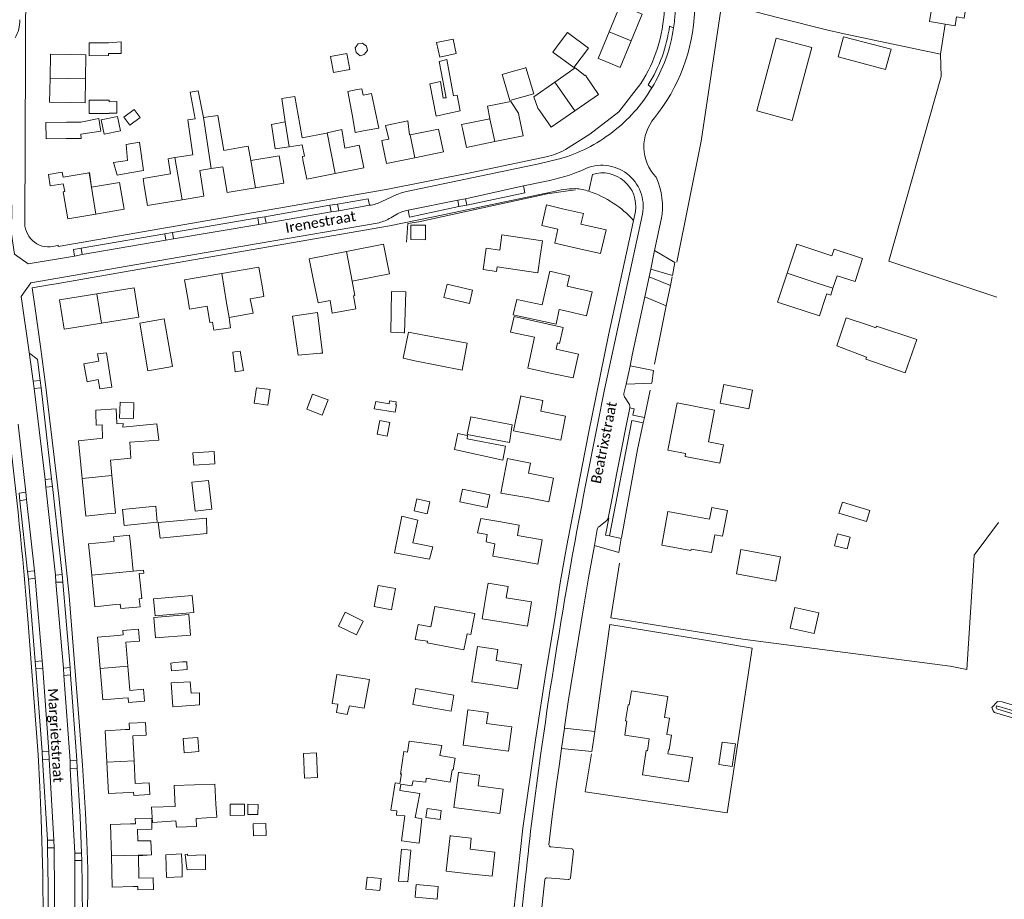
# Model space of a CAD drawing. Extents: x 177628 to 188968, y 384226 to 390673.
# Tile 195 of 256: x 185035 to 185276, y 384931 to 385147. Entities that reach past the tile are written whole.
import ezdxf

# ---------------------------------------------------------------- set-up
doc = ezdxf.new("R2010")
doc.units = 0
for name, color, linetype, lineweight in [('B01_D', 14, 'Continuous', 9), ('B01_F', 14, 'Continuous', 9), ('B01_T', 14, 'Continuous', 9), ('B02_D', 14, 'Continuous', 9), ('B02_F', 14, 'Continuous', 9), ('B02_T', 14, 'Continuous', 9), ('B07_D', 14, 'Continuous', 9), ('B07_F', 14, 'Continuous', 9), ('B11_F', 14, 'Continuous', 9), ('B11_S', 14, 'Continuous', 9), ('B14_F', 14, 'Continuous', 9), ('T01_F', 253, 'Continuous', 9), ('T02_F', 253, 'RASTER', 9), ('T03_F', 253, 'Continuous', 9), ('T03_T', 253, 'Continuous', 9), ('T04_F', 253, 'HAAG', 9), ('T04_T', 253, 'HAAG', 9), ('T09_F', 253, 'Continuous', 9), ('T22_D', 253, 'Continuous', 9), ('T22_F', 253, 'Continuous', 9), ('V00_F', 8, 'Continuous', 9), ('V00_T', 8, 'Continuous', 9), ('W01_F', 253, 'Continuous', 9), ('Z06', 7, 'Continuous', 9)]:
    doc.layers.add(name, color=color, linetype=linetype, lineweight=lineweight)
doc.styles.add('Legend', font='calibri.ttf')
doc.linetypes.add('HAAG', pattern='A,4,-1,[5,TOPOCAD.SHX,S=0.35,R=0,X=-0.35,Y=-0.35],-1', length=6)
doc.linetypes.add('RASTER', pattern='A,4,-1,[4,TOPOCAD.SHX,S=0.5,R=0,X=-0.5,Y=0],-1', length=6)

msp = doc.modelspace()

# ---------------------------------------------------------------- linework, layer by layer
at = {"layer": 'B01_D', "linetype": 'Continuous'}
for points in [[(185178.803, 385143.7), (185181.513, 385150.215), (185182.386, 385149.854)], [(185177.024, 385136.795), (185176.094, 385137.185), (185178.803, 385143.7)], [(185047.065, 385138.097), (185050.747, 385138.034), (185050.641, 385132.163)], [(185173.4, 385132.437), (185172.985, 385133.042), (185172.859, 385132.955)], [(185050.641, 385132.163), (185050.536, 385126.296), (185046.915, 385126.358)], [(185156.566, 385123.805), (185156.764, 385122.88)], [(185161.336, 385125.014), (185161.796, 385124.343)], [(185142.864, 385120.026), (185142.656, 385120.998), (185149.615, 385122.402)], [(185130.104, 385118.464), (185129.945, 385118.432)], [(185137.212, 385119.14), (185137.06, 385119.868), (185130.104, 385118.464)], [(185117.769, 385115.168), (185117.616, 385115.942), (185114.124, 385115.237)], [(185124.876, 385117.408), (185123.141, 385117.058), (185123.333, 385116.143)], [(185104.241, 385113.241), (185103.7, 385113.132), (185103.85, 385112.379)], [(185052.115, 385105.657), (185058.981, 385106.79), (185059.287, 385104.933)], [(185171.879, 385090.484), (185165.464, 385091.944), (185166.25, 385095.362)], [(185124.515, 385086.766), (185124.99, 385084.43), (185115.915, 385082.626)], [(185162.389, 385076.835), (185164.266, 385085.051)], [(185106.377, 385083.223), (185106.856, 385080.826)], [(185115.915, 385082.626), (185115.859, 385082.615)], [(185090.923, 385078.288), (185094.269, 385078.847), (185093.909, 385081)], [(185075.718, 385077.977), (185076.084, 385075.807)], [(185063.334, 385075.889), (185063.657, 385073.865), (185054.537, 385072.382)], [(185078.504, 385076.212), (185080.429, 385076.534)], [(185168.432, 385075.254), (185166.592, 385075.668)], [(185054.537, 385072.382), (185050.575, 385071.738)], [(185165.209, 385059.99), (185158.923, 385061.339), (185160.55, 385068.938)], [(185162.06, 385044.676), (185155.772, 385045.925)], [(185204.667, 385020.525), (185206.553, 385020.168), (185207.754, 385026.512), (185203.897, 385027.242), (185203.36, 385024.409), (185197.99, 385025.37)], [(185156.458, 385014.215), (185150.304, 385015.337), (185150.849, 385018.363)], [(185196.548, 385017.11), (185198.759, 385016.713), (185198.824, 385017.056)], [(185148.936, 385007.362), (185149.149, 385008.671)], [(185153.898, 384998.969), (185147.731, 384999.977), (185148.22, 385002.977)], [(185151.415, 384983.606), (185145.203, 384984.559), (185146.574, 384993.195)], [(185149.13, 384968.247), (185143.048, 384969.057), (185144.178, 384977.706), (185144.303, 384977.693)], [(185060.443, 384972.832), (185061.433, 384972.884), (185061.351, 384974.402), (185065.321, 384974.618), (185065.49, 384971.516), (185062.173, 384971.335), (185062.506, 384965.226)], [(185062.506, 384965.226), (185062.812, 384959.624), (185066.182, 384959.808), (185066.339, 384956.934), (185062.42, 384956.72), (185062.378, 384957.499), (185061.445, 384957.453)], [(185147.079, 384952.956), (185140.769, 384953.782), (185141.884, 384962.372), (185142.046, 384962.348)], [(185061.669, 384949.756), (185062.847, 384949.793), (185062.812, 384951.042), (185066.821, 384951.154), (185066.896, 384948.474), (185063.38, 384948.376), (185063.458, 384945.578)], [(185145.297, 384937.473), (185138.869, 384938.198), (185139.848, 384946.884), (185139.968, 384946.869)], [(185063.558, 384941.974), (185063.711, 384936.444), (185067.209, 384936.541), (185067.287, 384933.715), (185063.447, 384933.609), (185063.423, 384934.454), (185062.28, 384934.415)]]:
    msp.add_lwpolyline(points, dxfattribs=at)
at = {"layer": 'B01_F', "linetype": 'Continuous'}
for points in [[(185170.476, 385134.85), (185172.859, 385132.955)], [(185161.336, 385125.014), (185160.379, 385127.763)], [(185100.474, 385115.552), (185103.686, 385116.053), (185104.241, 385113.241)], [(185098.003, 385113.32), (185098.349, 385111.483)], [(185045.196, 385106.508), (185045.601, 385104.573)], [(185064.704, 385107.783), (185065.009, 385105.941)], [(185106.856, 385080.826), (185107.558, 385077.363)], [(185155.658, 385074.28), (185165.783, 385072.109), (185166.592, 385075.668)], [(185165.833, 385065.968), (185166.165, 385067.518), (185166.668, 385067.405), (185167.535, 385071.274), (185155.58, 385073.952)], [(185053.16, 385050.37), (185053.187, 385051.065)], [(185053.38, 385044.06), (185054.759, 385044.209), (185054.666, 385047.431), (185053.264, 385047.377)], [(185155.772, 385045.925), (185155.41, 385046.007)], [(185152.287, 385030.701), (185159.15, 385029.597)], [(185057.959, 385025.873), (185055.875, 385025.65)], [(185151.781, 385023.826), (185147.346, 385024.537)], [(185198.824, 385017.056), (185203.838, 385016.231)]]:
    msp.add_lwpolyline(points, dxfattribs=at)
at = {"layer": 'B01_T', "linetype": 'Continuous'}
for points in [[(185182.386, 385149.854), (185186.909, 385147.971), (185184.197, 385141.455)], [(185184.197, 385141.455), (185181.485, 385134.939), (185177.024, 385136.795)], [(185223.605, 385122.011), (185228.372, 385139.848), (185219.671, 385142.173), (185214.908, 385124.333), (185223.605, 385122.011)], [(185041.939, 385132.317), (185042.044, 385138.187), (185047.065, 385138.097)], [(185046.915, 385126.358), (185041.835, 385126.448), (185041.939, 385132.317)], [(185173.4, 385132.437), (185176.22, 385128.35), (185170.397, 385124.333)], [(185170.397, 385124.333), (185164.574, 385120.315), (185161.796, 385124.343)], [(185150.79, 385116.802), (185157.734, 385118.259), (185156.764, 385122.88)], [(185137.212, 385119.14), (185138.209, 385114.29), (185131.255, 385112.861)], [(185142.864, 385120.026), (185143.847, 385115.345), (185150.79, 385116.802)], [(185131.255, 385112.861), (185124.301, 385111.432), (185123.333, 385116.143)], [(185117.769, 385115.168), (185118.729, 385110.361), (185111.768, 385108.972)], [(185092.245, 385105.491), (185099.164, 385106.659), (185098.349, 385111.483)], [(185111.768, 385108.972), (185104.807, 385107.582), (185103.85, 385112.379)], [(185045.196, 385106.508), (185042.018, 385105.975), (185041.553, 385108.748), (185044.952, 385109.318), (185045.153, 385108.122)], [(185074.25, 385102.535), (185079.618, 385103.42), (185078.574, 385109.754), (185081.413, 385110.203)], [(185081.413, 385110.203), (185084.265, 385110.654), (185085.334, 385104.324), (185090.71, 385105.232)], [(185053.169, 385099.077), (185046.267, 385097.926), (185045.171, 385104.501), (185045.601, 385104.573)], [(185059.287, 385104.933), (185060.071, 385100.227), (185053.169, 385099.077)], [(185065.009, 385105.941), (185065.8, 385101.141), (185074.25, 385102.535)], [(185090.71, 385105.232), (185092.245, 385105.491)], [(185171.879, 385090.484), (185176.696, 385089.377), (185178.029, 385095.173), (185171.876, 385096.588), (185172.48, 385099.215), (185167.404, 385100.382)], [(185124.515, 385086.766), (185123.534, 385091.701), (185114.47, 385089.9)], [(185222.358, 385084.594), (185224.703, 385091.7), (185229.403, 385090.148)], [(185114.47, 385089.9), (185105.408, 385088.099), (185106.377, 385083.223)], [(185229.403, 385090.148), (185233.325, 385088.853), (185233.858, 385090.467), (185240.828, 385088.166), (185238.969, 385082.535), (185234.593, 385083.98), (185233.574, 385080.893)], [(185083.976, 385084.522), (185074.88, 385083.005), (185075.718, 385077.977)], [(185093.909, 385081), (185093.069, 385086.038), (185083.976, 385084.522)], [(185168.432, 385075.254), (185173.263, 385074.155), (185174.598, 385080.019), (185168.52, 385081.402), (185169.1, 385083.951), (185164.266, 385085.051)], [(185231.801, 385078.871), (185230.234, 385074.123), (185220.016, 385077.495), (185222.358, 385084.594)], [(185053.374, 385079.551), (185044.25, 385078.071), (185045.413, 385070.901), (185050.575, 385071.738)], [(185063.334, 385075.889), (185062.499, 385081.032), (185053.374, 385079.551)], [(185233.574, 385080.893), (185233.03, 385079.245), (185232.033, 385079.574), (185231.801, 385078.871)], [(185165.209, 385059.99), (185170.012, 385058.961), (185171.264, 385064.804), (185165.833, 385065.968)], [(185162.06, 385044.676), (185166.958, 385043.711), (185168.121, 385049.612), (185162.059, 385050.806), (185162.582, 385053.459), (185157.675, 385054.425)], [(185204.608, 385051.027), (185195.433, 385052.835), (185193.194, 385041.302)], [(185204.608, 385051.027), (185203.079, 385043.266), (185206.739, 385042.545), (185205.872, 385038.077), (185197.361, 385039.729), (185197.504, 385040.465), (185193.194, 385041.302)], [(185053.264, 385047.377), (185053.16, 385050.37)], [(185049.837, 385034.348), (185048.94, 385043.57), (185053.38, 385044.06)], [(185159.15, 385029.597), (185164.017, 385028.621), (185165.182, 385034.43), (185159.041, 385035.662), (185159.525, 385038.073), (185154.645, 385039.052)], [(185055.875, 385025.65), (185050.74, 385025.07), (185049.837, 385034.348)], [(185196.548, 385017.11), (185191.651, 385017.988), (185193.131, 385026.241), (185197.99, 385025.37)], [(185156.458, 385014.215), (185161.308, 385013.338), (185162.383, 385019.284), (185156.335, 385020.378), (185156.795, 385022.919), (185151.781, 385023.826)], [(185061.682, 385017.553), (185061.393, 385020.453), (185057.5, 385020.065), (185057.611, 385018.957), (185056.485, 385018.844)], [(185056.485, 385018.844), (185051.382, 385018.335), (185052.149, 385010.648)], [(185052.149, 385010.648), (185052.918, 385002.943), (185057.975, 385003.448)], [(185153.898, 384998.969), (185158.798, 384998.169), (185159.77, 385004.119), (185153.618, 385005.124), (185154.067, 385007.867), (185149.149, 385008.671)], [(185057.975, 385003.448), (185059.147, 385003.565), (185059.257, 385002.457), (185063.15, 385002.845)], [(185058.5, 384995.907), (185053.59, 384995.511), (185054.211, 384987.81)], [(185058.5, 384995.907), (185059.823, 384996.014), (185059.733, 384997.123), (185063.629, 384997.437), (185063.863, 384994.535), (185060.487, 384994.263), (185060.964, 384988.355)], [(185146.574, 384993.195), (185151.541, 384992.444), (185151.133, 384989.747), (185157.299, 384988.815), (185156.398, 384982.852), (185151.415, 384983.606)], [(185060.964, 384988.355), (185061.44, 384982.447), (185064.816, 384982.719), (185065.051, 384979.818), (185061.155, 384979.503), (185061.066, 384980.612), (185059.773, 384980.508)], [(185054.211, 384987.81), (185054.833, 384980.109), (185059.773, 384980.508)], [(185193.166, 384980.979), (185184.282, 384982.359), (185183.703, 384978.9), (185183.417, 384978.95), (185182.804, 384975.003), (185183.135, 384974.941), (185182.611, 384971.481), (185188.613, 384970.569), (185188.182, 384967.674), (185187.885, 384967.715), (185186.977, 384961.793), (185198.245, 384960.065)], [(185193.166, 384980.979), (185192.363, 384975.811), (185193.539, 384975.629), (185192.925, 384971.676), (185194.061, 384971.5), (185193.501, 384967.893), (185193.28, 384967.927), (185193.122, 384966.9), (185199.152, 384965.976), (185198.245, 384960.065)], [(185149.13, 384968.247), (185154.177, 384967.582), (185154.964, 384973.558), (185148.798, 384974.37), (185149.152, 384977.054), (185144.303, 384977.693)], [(185060.443, 384972.832), (185055.462, 384972.564), (185055.876, 384964.87)], [(185055.876, 384964.87), (185056.29, 384957.175), (185061.445, 384957.453)], [(185142.046, 384962.348), (185147.054, 384961.697), (185146.71, 384959.049), (185152.839, 384958.252), (185152.066, 384952.307), (185147.079, 384952.956)], [(185061.669, 384949.756), (185056.748, 384949.619), (185056.961, 384941.946)], [(185139.968, 384946.869), (185145.051, 384946.296), (185144.743, 384943.567), (185150.834, 384942.88), (185150.162, 384936.924), (185145.297, 384937.473)], [(185056.961, 384941.946), (185057.174, 384934.274), (185062.28, 384934.415)]]:
    msp.add_lwpolyline(points, dxfattribs=at)
at = {"layer": 'B02_D', "linetype": 'Continuous'}
for points in [[(185056.425, 385123.733), (185056.425, 385123.684), (185051.501, 385123.702), (185051.513, 385126.951), (185056.437, 385126.933), (185056.436, 385126.544)], [(185151.999, 385090.241), (185152.558, 385094.01), (185162.508, 385092.533), (185161.943, 385088.728)], [(185161.943, 385088.728), (185161.337, 385084.641), (185151.387, 385086.117)]]:
    msp.add_lwpolyline(points, dxfattribs=at)
at = {"layer": 'B02_F', "linetype": 'Continuous'}
for points in [[(185171.946, 385137.325), (185173.718, 385139.715), (185168.597, 385143.519)], [(185056.259, 385141.029), (185051.498, 385140.975), (185051.531, 385137.805), (185056.292, 385137.859)], [(185170.167, 385134.926), (185171.946, 385137.325)], [(185120.618, 385128.585), (185122.452, 385120.134), (185119.089, 385119.491)], [(185157.131, 385127.612), (185160.393, 385128.515)], [(185154.447, 385126.868), (185157.131, 385127.612)], [(185119.089, 385119.491), (185116.632, 385119.022), (185115.967, 385123.072)], [(185136.439, 385123.063), (185139.293, 385123.672)], [(185139.293, 385123.672), (185142.299, 385124.314)], [(185097.062, 385115.019), (185100.474, 385115.552)], [(185058.38, 385108.611), (185061.463, 385109.161)], [(185061.463, 385109.161), (185064.827, 385109.762)], [(185128.999, 385080.015), (185125.536, 385080.113)], [(185108.634, 385065.051), (185107.428, 385074.985), (185101.283, 385074.092), (185102.646, 385064.488)], [(185065.903, 385060.692), (185063.912, 385072.366), (185069.888, 385073.386), (185071.879, 385061.712)], [(185144.002, 385067.423), (185142.801, 385060.848)], [(185053.92, 385063.023), (185050.217, 385062.428), (185051.047, 385058.026), (185053.704, 385058.545), (185054.098, 385056.251)], [(185155.074, 385047.452), (185154.372, 385043.136), (185144.05, 385045.085)], [(185068.179, 385023.642), (185060.094, 385022.858), (185059.718, 385026.735)], [(185219.605, 385009.181), (185209.92, 385010.955), (185211.019, 385016.96), (185220.704, 385015.186)], [(185077.107, 385001.552), (185067.647, 385000.739), (185067.29, 385004.89)], [(185140.095, 384977.331), (185140.788, 384981.295), (185131.444, 384982.932)], [(185141.064, 384965.851), (185140.64, 384962.957), (185140.348, 384962.973)], [(185072.608, 384954.025), (185072.333, 384959.178)], [(185066.994, 384950.092), (185066.78, 384953.841), (185072.608, 384954.025)], [(185131.313, 384931.798), (185136.71, 384931.312), (185136.981, 384934.461), (185131.584, 384934.947)]]:
    msp.add_lwpolyline(points, dxfattribs=at)
at = {"layer": 'B02_T', "linetype": 'Continuous'}
for points in [[(185246.469, 385134.486), (185247.776, 385139.403), (185236.141, 385142.497), (185234.833, 385137.58), (185246.469, 385134.486)], [(185045.955, 385121.551), (185040.912, 385121.494), (185040.958, 385117.484), (185045.915, 385117.541)], [(185045.955, 385121.551), (185049.481, 385121.591)], [(185049.515, 385118.669), (185049.527, 385117.583), (185045.915, 385117.541)], [(185234.488, 385066.795), (185236.771, 385073.677), (185242.483, 385071.807)], [(185212.987, 385051.402), (185213.881, 385055.929), (185206.872, 385057.313), (185205.977, 385052.788), (185212.987, 385051.402)]]:
    msp.add_lwpolyline(points, dxfattribs=at)
at = {"layer": 'B07_D', "linetype": 'Continuous'}
for points in [[(185184.197, 385141.455), (185178.803, 385143.7)], [(185050.641, 385132.163), (185041.939, 385132.317)], [(185170.397, 385124.333), (185165.534, 385131.381)], [(185081.413, 385110.203), (185079.47, 385122.707)], [(185100.474, 385115.552), (185099.528, 385121.614)], [(185150.79, 385116.802), (185149.615, 385122.402)], [(185111.768, 385108.972), (185109.776, 385118.951)], [(185131.255, 385112.861), (185130.104, 385118.464)], [(185074.25, 385102.535), (185072.501, 385112.895)], [(185092.245, 385105.491), (185091.118, 385112.151)], [(185053.169, 385099.077), (185051.484, 385109.185)], [(185115.915, 385082.626), (185114.47, 385089.9)], [(185083.976, 385084.522), (185085.17, 385077.326)], [(185222.358, 385084.594), (185229.683, 385082.177)], [(185233.574, 385080.893), (185229.683, 385082.177)], [(185053.374, 385079.551), (185054.537, 385072.382)], [(185049.837, 385034.348), (185057.109, 385035.055)], [(185052.149, 385010.648), (185062.301, 385011.667)], [(185060.964, 384988.355), (185054.211, 384987.81)], [(185062.506, 384965.226), (185055.876, 384964.87)], [(185056.961, 384941.946), (185066.747, 384942.218)]]:
    msp.add_lwpolyline(points, dxfattribs=at)
at = {"layer": 'B07_F', "linetype": 'Continuous'}
msp.add_lwpolyline([(185085.17, 385077.326), (185085.76, 385073.735)], dxfattribs=at)
at = {"layer": 'B11_F', "linetype": 'Continuous'}
for points in [[(185103.068, 385121.021), (185101.839, 385127.87), (185098.708, 385127.369), (185099.528, 385121.614)], [(185091.118, 385112.151), (185091.103, 385112.148), (185090.468, 385115.659), (185088.99, 385115.413)], [(185098.003, 385113.32), (185091.118, 385112.151)], [(185085.76, 385073.735), (185091.643, 385074.769), (185090.923, 385078.288)], [(185076.084, 385075.807), (185078.504, 385076.212)], [(185085.76, 385073.735), (185086.146, 385071.215), (185082.039, 385070.639), (185081.746, 385072.611), (185081.094, 385072.515), (185080.429, 385076.534)], [(185157.145, 385054.529), (185155.41, 385046.007)], [(185157.145, 385054.529), (185157.675, 385054.425)]]:
    msp.add_lwpolyline(points, dxfattribs=at)
at = {"layer": 'B11_S', "linetype": 'Continuous'}
for points in [[(185165.534, 385131.381), (185170.476, 385134.85)], [(185160.379, 385127.763), (185165.534, 385131.381)], [(185079.47, 385122.707), (185078.172, 385129.277), (185076.255, 385128.888), (185077.496, 385122.391), (185075.645, 385122.146), (185076.894, 385113.61), (185072.501, 385112.895)], [(185156.566, 385123.805), (185154.74, 385126.658), (185148.976, 385125.449), (185149.615, 385122.402)], [(185088.99, 385115.413), (185084.456, 385114.66), (185083.031, 385123.236), (185079.47, 385122.707)], [(185109.6, 385118.912), (185103.651, 385117.735), (185103.068, 385121.021)], [(185129.945, 385118.432), (185129.549, 385121.873), (185124.027, 385120.741), (185124.876, 385117.408)], [(185109.776, 385118.951), (185109.6, 385118.912)], [(185114.124, 385115.237), (185113.33, 385119.734), (185109.776, 385118.951)], [(185072.501, 385112.895), (185070.852, 385112.626), (185071.464, 385108.939), (185064.704, 385107.783)], [(185045.153, 385108.122), (185051.484, 385109.185)], [(185051.484, 385109.185), (185051.632, 385109.21), (185052.115, 385105.657)], [(185166.25, 385095.362), (185162.295, 385096.271), (185163.449, 385101.291), (185167.404, 385100.382)], [(185115.859, 385082.615), (185116.554, 385079.142), (185116.239, 385079.079), (185116.794, 385075.892), (185111.001, 385074.833), (185110.474, 385077.916), (185107.558, 385077.363)], [(185162.389, 385076.835), (185156.213, 385078.191), (185155.277, 385074.356), (185155.658, 385074.28)], [(185155.58, 385073.952), (185154.673, 385070.134), (185160.55, 385068.938)], [(185057.109, 385035.055), (185056.763, 385038.794), (185061.754, 385039.335), (185061.483, 385043.192), (185068.554, 385043.681), (185068.086, 385047.71), (185059.781, 385046.878), (185059.832, 385047.788), (185058.278, 385047.669), (185058.171, 385051.357), (185053.187, 385051.065)], [(185152.287, 385030.701), (185153.899, 385039.233), (185154.645, 385039.052)], [(185057.959, 385025.873), (185057.109, 385035.055)], [(185147.346, 385024.537), (185146.609, 385021.001), (185148.962, 385020.62), (185148.68, 385018.814), (185150.849, 385018.363)], [(185203.838, 385016.231), (185204.667, 385020.525)], [(185061.682, 385017.553), (185062.301, 385011.667)], [(185062.301, 385011.667), (185064.791, 385011.906), (185064.871, 385011.147), (185063.754, 385011.053), (185064.408, 385004.915), (185063.789, 385004.854), (185064.032, 385002.935), (185063.15, 385002.845)], [(185148.936, 385007.362), (185148.22, 385002.977)], [(185063.458, 384945.578), (185066.621, 384945.653), (185066.747, 384942.218)], [(185066.747, 384942.218), (185066.749, 384942.167), (185063.558, 384941.974)]]:
    msp.add_lwpolyline(points, dxfattribs=at)
at = {"layer": 'B14_F', "linetype": 'Continuous'}
for points in [[(185257.205, 385146.209), (185263.472, 385145.14), (185263.801, 385147.384), (185265.681, 385147.049), (185266.464, 385152.438), (185263.982, 385152.8), (185264.195, 385154.478), (185259.098, 385155.362), (185258.76, 385153.669), (185258.429, 385153.751), (185257.205, 385146.209)], [(185166.822, 385141.125), (185168.597, 385143.519)], [(185056.259, 385141.029), (185059.331, 385141.261), (185059.361, 385138.385), (185056.287, 385138.353), (185056.292, 385137.859)], [(185116.872, 385138.662), (185116.589, 385139.728), (185117.358, 385140.751), (185118.455, 385140.938), (185119.426, 385140.161), (185119.619, 385139.123), (185118.851, 385138.1), (185117.829, 385137.841), (185116.872, 385138.662)], [(185140.617, 385141.92), (185141.372, 385138.379), (185137.321, 385137.514), (185136.566, 385141.055), (185140.617, 385141.92)], [(185170.167, 385134.926), (185165.046, 385138.73), (185166.822, 385141.125)], [(185111.325, 385133.732), (185110.578, 385137.646), (185114.592, 385138.412), (185115.339, 385134.498), (185111.325, 385133.732)], [(185142.299, 385124.314), (185141.56, 385128.185), (185140.721, 385127.997), (185139.04, 385136.905), (185137.156, 385136.413), (185138.88, 385127.562), (185138.479, 385127.486)], [(185155.356, 385134.023), (185152.636, 385133.251), (185152.699, 385133.028)], [(185154.447, 385126.868), (185152.699, 385133.028)], [(185158.075, 385134.795), (185155.356, 385134.023)], [(185158.075, 385134.795), (185158.415, 385134.924), (185160.393, 385128.515)], [(185138.479, 385127.486), (185138.173, 385127.428), (185137.496, 385131.513), (185134.899, 385130.993), (185136.439, 385123.063)], [(185115.967, 385123.072), (185114.83, 385129.11), (185117.131, 385129.55)], [(185117.131, 385129.55), (185118.25, 385129.764), (185118.604, 385128.209)], [(185118.604, 385128.209), (185120.618, 385128.585)], [(185056.436, 385126.544), (185058.323, 385126.614), (185058.289, 385123.732), (185056.425, 385123.733)], [(185059.193, 385119.472), (185058.498, 385122.956), (185054.494, 385122.143), (185055.189, 385118.659), (185059.193, 385119.472)], [(185060.014, 385122.784), (185061.501, 385120.821), (185064.027, 385122.734), (185062.54, 385124.697), (185060.014, 385122.784)], [(185049.515, 385118.669), (185054.352, 385119.341), (185053.9, 385122.432), (185049.481, 385121.591)], [(185099.528, 385121.614), (185096.125, 385120.979), (185097.062, 385115.019)], [(185064.827, 385109.762), (185063.831, 385116.68), (185060.568, 385116.125), (185060.924, 385112.183)], [(185060.924, 385112.183), (185057.499, 385111.665), (185058.38, 385108.611)], [(185130.267, 385096.359), (185133.849, 385096.331), (185133.815, 385092.773), (185130.233, 385092.8), (185130.267, 385096.359)], [(185151.999, 385090.241), (185148.688, 385090.682), (185147.919, 385085.474), (185151.245, 385085.008), (185151.387, 385086.117)], [(185125.536, 385080.113), (185125.385, 385070.125)], [(185128.451, 385070.025), (185128.722, 385070.017), (185128.999, 385080.015)], [(185139.125, 385081.944), (185138.335, 385078.654), (185144.585, 385077.151), (185145.375, 385080.441), (185139.125, 385081.944)], [(185128.451, 385070.025), (185125.385, 385070.125)], [(185131.246, 385063.174), (185128.365, 385063.754), (185129.71, 385070.153), (185132.586, 385069.548)], [(185242.483, 385071.807), (185244.028, 385071.214), (185244.186, 385071.601), (185254.101, 385068.35), (185251.209, 385060.204), (185241.578, 385063.512)], [(185132.586, 385069.548), (185144.002, 385067.423)], [(185054.098, 385056.251), (185057.097, 385056.696), (185055.735, 385065.115), (185053.596, 385064.815), (185053.92, 385063.023)], [(185089.257, 385060.734), (185087.288, 385060.459), (185086.646, 385065.232), (185087.163, 385065.316)], [(185089.257, 385060.734), (185088.446, 385065.506), (185087.163, 385065.316)], [(185241.578, 385063.512), (185241.769, 385064.065), (185234.488, 385066.795)], [(185108.117, 385064.989), (185102.646, 385064.488)], [(185108.634, 385065.051), (185108.117, 385064.989)], [(185142.801, 385060.848), (185131.246, 385063.174)], [(185065.903, 385060.692), (185071.879, 385061.712)], [(185091.902, 385052.767), (185095.219, 385052.32), (185095.806, 385056.098), (185092.489, 385056.545), (185091.902, 385052.767)], [(185106.197, 385055.002), (185104.795, 385051.26), (185108.577, 385049.836), (185109.979, 385053.578), (185106.197, 385055.002)], [(185126.408, 385050.6), (185126.72, 385052.367), (185126.544, 385052.399), (185126.671, 385053.097), (185125.053, 385053.327), (185124.929, 385052.615), (185121.645, 385053.17), (185121.268, 385051.407), (185126.408, 385050.6)], [(185059.09, 385052.983), (185062.492, 385052.883), (185062.377, 385048.995), (185058.975, 385049.095), (185059.09, 385052.983)], [(185125.086, 385048.004), (185122.69, 385048.487), (185122.025, 385045.178), (185124.421, 385044.695), (185125.086, 385048.004)], [(185144.05, 385045.085), (185144.91, 385049.453), (185155.074, 385047.452)], [(185141.791, 385045.383), (185140.926, 385041.442), (185152.764, 385038.834)], [(185141.791, 385045.383), (185144.004, 385044.849)], [(185144.004, 385044.849), (185144.161, 385044.821)], [(185144.161, 385044.821), (185144.027, 385044.042)], [(185152.764, 385038.834), (185153.395, 385042.266), (185144.027, 385044.042)], [(185082.117, 385040.973), (185082.321, 385037.923), (185077.118, 385037.575), (185076.914, 385040.624), (185082.117, 385040.973)], [(185081.553, 385026.803), (185077.48, 385026.337), (185076.672, 385033.406), (185080.745, 385033.872), (185081.553, 385026.803)], [(185142.912, 385031.738), (185149.605, 385030.366), (185148.968, 385027.259), (185142.275, 385028.631), (185142.912, 385031.738)], [(185134.267, 385025.634), (185134.937, 385028.592), (185131.708, 385029.336), (185131.038, 385026.378), (185134.267, 385025.634)], [(185059.718, 385026.735), (185067.803, 385027.519), (185068.179, 385023.642)], [(185242.589, 385026.502), (185235.868, 385028.544), (185235.044, 385025.832), (185241.764, 385023.79), (185242.589, 385026.502)], [(185080.335, 385020.83), (185080.205, 385024.58), (185068.45, 385023.574), (185068.894, 385019.712), (185080.335, 385020.83)], [(185128.076, 385025.098), (185132.004, 385024.151), (185130.741, 385018.572), (185135.602, 385017.594), (185134.856, 385014.586), (185126.232, 385016.149), (185128.076, 385025.098)], [(185237.012, 385017.067), (185237.766, 385019.996), (185234.719, 385020.78), (185233.965, 385017.851), (185237.012, 385017.067)], [(185219.605, 385009.181), (185220.704, 385015.186)], [(185125.536, 385002.191), (185121.3, 385002.97), (185122.252, 385008.145), (185126.488, 385007.366), (185125.536, 385002.191)], [(185067.29, 385004.89), (185076.75, 385005.703), (185077.107, 385001.552)], [(185144.026, 384996.283), (185144.938, 384996.109), (185145.948, 385001.291), (185136.114, 385002.978), (185135.157, 384997.98)], [(185223.076, 384997.703), (185224.235, 385002.772), (185230.125, 385001.474), (185228.965, 384996.404), (185223.076, 384997.703)], [(185075.935, 385000.994), (185067.318, 385000.305), (185067.719, 384995.291), (185076.337, 384995.981), (185075.935, 385000.994)], [(185112.515, 384998.173), (185114.151, 385001.571), (185118.615, 384999.419), (185116.979, 384996.021), (185112.515, 384998.173)], [(185144.026, 384996.283), (185143.246, 384992.407), (185134.234, 384994.095), (185134.329, 384994.498), (185131.353, 384994.924), (185132.045, 384998.576), (185135.157, 384997.98)], [(185074.36, 384989.441), (185075.45, 384989.474), (185075.476, 384987.552), (185071.649, 384987.264), (185071.532, 384989.075), (185072.488, 384989.261)], [(185074.36, 384989.441), (185072.488, 384989.261)], [(185120.112, 384985.097), (185118.829, 384978.058), (185115.273, 384978.648), (185114.693, 384976.544), (185112.052, 384977.053), (185112.365, 384979.059), (185111.002, 384979.222), (185112.114, 384986.362), (185120.112, 384985.097)], [(185071.997, 384978.448), (185071.556, 384984.258), (185076.25, 384984.556), (185076.463, 384981.775), (185078.548, 384981.876), (185078.55, 384978.952), (185071.997, 384978.448)], [(185140.095, 384977.331), (185130.751, 384978.968), (185131.444, 384982.932)], [(185078.114, 384970.934), (185078.396, 384967.49), (185074.802, 384967.196), (185074.52, 384970.64), (185078.114, 384970.934)], [(185137.375, 384966.487), (185137.853, 384968.985), (185129.835, 384970.027), (185129.466, 384967.342)], [(185205.663, 384964.278), (185206.426, 384969.804), (185209.68, 384969.355), (185208.917, 384963.828), (185205.663, 384964.278)], [(185103.953, 384966.979), (185107.128, 384967.134), (185107.433, 384961.094), (185104.258, 384960.939), (185103.953, 384966.979)], [(185129.466, 384967.342), (185128.529, 384967.465), (185127.722, 384961.943), (185127.961, 384961.994), (185127.575, 384959.642)], [(185141.064, 384965.851), (185137.375, 384966.487)], [(185127.811, 384959.458), (185130.495, 384959.109), (185130.812, 384960.341), (185133.913, 384960.01), (185134.03, 384960.931), (185139.904, 384959.983), (185140.348, 384962.973)], [(185082.55, 384954.591), (185082.269, 384959.521), (185072.333, 384959.178)], [(185127.575, 384959.642), (185126.419, 384959.776), (185125.338, 384953.142), (185126.795, 384952.921), (185126.716, 384951.922), (185128.77, 384951.741)], [(185131.303, 384951.356), (185132.448, 384957.184), (185127.533, 384957.97), (185127.811, 384959.458)], [(185066.994, 384950.092), (185072.729, 384950.493), (185072.91, 384948.982), (185077.783, 384949.141), (185077.731, 384951.092), (185082.732, 384951.393), (185082.55, 384954.591)], [(185089.546, 384951.858), (185089.508, 384954.603), (185086.007, 384954.555), (185086.045, 384951.81), (185089.546, 384951.858)], [(185090.398, 384954.568), (185090.378, 384952.075), (185092.831, 384952.055), (185092.851, 384954.548), (185090.398, 384954.568)], [(185137.714, 384953.023), (185137.417, 384950.842), (185133.932, 384951.311), (185134.229, 384953.492), (185137.714, 384953.023)], [(185094.865, 384946.903), (185094.774, 384949.844), (185091.692, 384949.748), (185091.783, 384946.807), (185094.865, 384946.903)], [(185128.77, 384951.741), (185127.988, 384945.626), (185132.289, 384945.057), (185132.927, 384951), (185131.303, 384951.356)], [(185074.09, 384942.276), (185074.094, 384942.47), (185070.262, 384942.212), (185070.474, 384936.654)], [(185074.09, 384942.276), (185074.278, 384939.322)], [(185075.056, 384942.306), (185075.608, 384942.323), (185075.598, 384942.019), (185080.003, 384942.218), (185080.024, 384938.634), (185075.5, 384938.478), (185075.361, 384939.426)], [(185075.361, 384939.426), (185075.056, 384942.306)], [(185127.21, 384935.779), (185129.512, 384935.562), (185130.24, 384943.358), (185127.938, 384943.575), (185127.21, 384935.779)], [(185070.474, 384936.654), (185074.283, 384936.814), (185074.278, 384939.322)], [(185119.565, 384936.734), (185119.245, 384933.812), (185122.672, 384933.439), (185122.992, 384936.361), (185119.565, 384936.734)], [(185131.584, 384934.947), (185131.313, 384931.798)]]:
    msp.add_lwpolyline(points, dxfattribs=at)
at = {"layer": 'T01_F', "linetype": 'Continuous'}
for points in [[(185170.594, 385105.031), (185167.569, 385104.613), (185163.621, 385103.981), (185146.734, 385100.326)], [(185188.867, 385055.959), (185187.417, 385049.231)], [(185187.417, 385049.231), (185187.136, 385047.928)], [(185187.136, 385047.928), (185185.733, 385041.42), (185181.783, 385019.758)]]:
    msp.add_lwpolyline(points, dxfattribs=at)
at = {"layer": 'T02_F', "linetype": 'RASTER'}
for points in [[(185259.93, 385138.211), (185260.052, 385132.715), (185247.221, 385087.525)], [(185268.115, 385015.583), (185266.345, 384987.537), (185262.296, 384988.34)]]:
    msp.add_lwpolyline(points, dxfattribs=at)
at = {"layer": 'T03_F', "linetype": 'Continuous'}
for points in [[(185259.93, 385138.211), (185236.326, 385143.193), (185231.964, 385144.167), (185220.686, 385146.995), (185206.36, 385150.716), (185201.272, 385116.928), (185195.316, 385087.27)], [(185261.052, 385145.553), (185259.93, 385138.211)], [(185274.049, 385023.576), (185268.115, 385015.583)], [(185179.23, 385000.189), (185181.338, 385013.619)], [(185178.966, 384998.553), (185175.275, 384972.415)], [(185208.999, 384960.93), (185213.83, 384992.788)], [(185174.51, 384966.908), (185172.935, 384957.581)]]:
    msp.add_lwpolyline(points, dxfattribs=at)
at = {"layer": 'T03_T', "linetype": 'Continuous'}
msp.add_arc((185165.66, 385080.136), 25.832, 42.24112, 71.53204, dxfattribs=at)
at = {"layer": 'T04_F', "linetype": 'HAAG'}
for points in [[(185146.734, 385100.326), (185132.195, 385097.19), (185129.556, 385096.743), (185129.197, 385092.15)], [(185247.221, 385087.525), (185273.711, 385078.721)], [(185193.766, 385081.557), (185194.188, 385083.668)], [(185192.781, 385076.631), (185193.766, 385081.557)], [(185189.916, 385062.308), (185192.781, 385076.631)], [(185179.23, 385000.189), (185211.482, 384994.954), (185262.296, 384988.34)], [(185213.83, 384992.788), (185203.369, 384994.563), (185178.966, 384998.553)], [(185172.935, 384957.581), (185207.645, 384952.485), (185208.999, 384960.93)]]:
    msp.add_lwpolyline(points, dxfattribs=at)
at = {"layer": 'T04_T', "linetype": 'HAAG'}
for points in [[(185061.553, 385085.156), (185043.436, 385082.005)], [(185038.29, 385075.909), (185037.54, 385080.98), (185041.847, 385081.729)]]:
    msp.add_lwpolyline(points, dxfattribs=at)
at = {"layer": 'T09_F', "linetype": 'Continuous'}
msp.add_lwpolyline([(185280.064, 384975.001), (185273.141, 384977.051), (185272.781, 384977.458), (185272.479, 384978.278), (185273.866, 384979.728), (185275.014, 384979.605), (185314.867, 384967.664), (185339.06, 384960.221), (185362.701, 384953.117), (185421.416, 384935.218), (185421.676, 384934.839), (185421.643, 384934.27), (185420.816, 384933.501), (185420.483, 384933.309), (185419.664, 384933.41), (185410.899, 384935.799), (185380.042, 384944.913), (185312.497, 384965.607), (185280.064, 384975.001)], dxfattribs=at)
at = {"layer": 'T22_D', "linetype": 'Continuous'}
msp.add_lwpolyline([(185181.142, 385016.242), (185181.764, 385019.653)], dxfattribs=at)
at = {"layer": 'T22_F', "linetype": 'Continuous'}
for points in [[(185194.263, 385084.045), (185194.889, 385087.174)], [(185189.235, 385057.666), (185189.668, 385060.76)], [(185174.593, 384967.509), (185175.275, 384972.415)]]:
    msp.add_lwpolyline(points, dxfattribs=at)
at = {"layer": 'V00_F', "linetype": 'Continuous'}
for points in [[(185112.336, 385101.521), (185110.465, 385101.219)], [(185142.041, 385100.896), (185143.919, 385101.261)], [(185189.926, 385090.133), (185194.889, 385087.174)], [(185194.263, 385084.045), (185188.96, 385085.599)], [(185193.766, 385081.557), (185188.561, 385083.728)], [(185192.781, 385076.631), (185187.511, 385078.804)], [(185189.668, 385060.76), (185183.896, 385061.943)], [(185182.915, 385057.384), (185189.235, 385057.666)], [(185167.844, 384973.176), (185175.275, 384972.415)], [(185174.593, 384967.509), (185167.134, 384968.182)]]:
    msp.add_lwpolyline(points, dxfattribs=at)
at = {"layer": 'V00_T', "linetype": 'Continuous'}
for points in [[(185035.816, 385096.14), (185036.115, 385179.204)], [(185193.58, 385145.108), (185194.563, 385144.697)], [(185168.117, 385114.842), (185174.055, 385118.66), (185181.147, 385124.095), (185186.559, 385131.044)], [(185189.264, 385130.001), (185188.31, 385130.675)], [(185190.9, 385123.934), (185189.913, 385122.606)], [(185129.212, 385104.567), (185161.585, 385111.403)], [(185145.2, 385109.21), (185163.371, 385113.108)], [(185166.607, 385112.569), (185161.585, 385111.403)], [(185145.2, 385109.21), (185124.2, 385105.06), (185043.905, 385091.135), (185043.975, 385091.49)], [(185173.843, 385104.637), (185174.7, 385108.788)], [(185157.817, 385105.956), (185163.055, 385107.078)], [(185164.952, 385104.511), (185135.83, 385098.35), (185125, 385096.19), (185061.553, 385085.156)], [(185123.165, 385102.146), (185126.809, 385103.824), (185128.239, 385104.336), (185129.212, 385104.567)], [(185143.6, 385102.81), (185157.81, 385105.957)], [(185157.81, 385105.957), (185158.134, 385104.299), (185143.919, 385101.261)], [(185157.81, 385105.957), (185157.816, 385105.958)], [(185032.57, 385101.322), (185032.538, 385094.248), (185032.814, 385091.951), (185033.282, 385089.268), (185036.601, 385086.878), (185047.962, 385088.759)], [(185120.157, 385101.216), (185119.838, 385102.826), (185112.336, 385101.521)], [(185112.336, 385101.521), (185112.622, 385099.894)], [(185129.606, 385099.998), (185141.728, 385102.448)], [(185143.6, 385102.81), (185141.728, 385102.448)], [(185141.728, 385102.448), (185142.041, 385100.896)], [(185143.919, 385101.261), (185143.6, 385102.81)], [(185094.522, 385098.416), (185110.465, 385101.219)], [(185094.825, 385096.874), (185110.787, 385099.607)], [(185110.465, 385101.219), (185110.787, 385099.607)], [(185110.787, 385099.607), (185112.622, 385099.894)], [(185112.622, 385099.894), (185120.157, 385101.216)], [(185125.328, 385098.141), (185127.021, 385099.152)], [(185142.041, 385100.896), (185129.915, 385098.323), (185129.606, 385099.998)], [(185186.94, 385099.057), (185182.283, 385077.58), (185177.683, 385056.107)], [(185185.222, 385099.692), (185184.79, 385097.527), (185184.784, 385097.501)], [(185036.816, 385065.255), (185034.862, 385078.903), (185037.275, 385082.269), (185092.9, 385091.846), (185122.462, 385096.953)], [(185071.883, 385094.53), (185092.829, 385098.165)], [(185072.172, 385092.973), (185093.084, 385096.553)], [(185092.829, 385098.165), (185094.522, 385098.416)], [(185093.084, 385096.553), (185092.829, 385098.165)], [(185094.825, 385096.874), (185093.084, 385096.553)], [(185094.522, 385098.416), (185094.825, 385096.874)], [(185184.784, 385097.501), (185184.185, 385094.794), (185178.66, 385069.39)], [(185189.926, 385090.133), (185191.543, 385097.718)], [(185049.531, 385090.719), (185070.053, 385094.262)], [(185071.883, 385094.53), (185070.053, 385094.262)], [(185070.053, 385094.262), (185070.305, 385092.693)], [(185072.172, 385092.973), (185071.883, 385094.53)], [(185049.817, 385089.152), (185070.305, 385092.693)], [(185070.305, 385092.693), (185072.172, 385092.973)], [(185049.531, 385090.719), (185047.704, 385090.411), (185047.962, 385088.759)], [(185049.531, 385090.719), (185049.817, 385089.152)], [(185188.96, 385085.599), (185189.926, 385090.133)], [(185049.817, 385089.152), (185047.962, 385088.759)], [(185188.561, 385083.728), (185188.96, 385085.599)], [(185043.436, 385082.005), (185041.847, 385081.729)], [(185187.511, 385078.804), (185188.561, 385083.728)], [(185184.542, 385064.948), (185186.315, 385073.192), (185187.511, 385078.804)], [(185051.16, 384938.641), (185050.984, 384945.533), (185050.65, 384952.419), (185049.879, 384964.104), (185048.99, 384975.78), (185046.62, 385005.58), (185044.07, 385030.02), (185040.82, 385057.34), (185039.596, 385066.63), (185038.29, 385075.909)], [(185168.35, 385017.488), (185173.75, 385045.34), (185178.66, 385069.39)], [(185036.816, 385065.255), (185037.851, 385058.164)], [(185037.032, 385064.922), (185038.708, 385063.631), (185038.874, 385063.444), (185039.527, 385058.351)], [(185183.896, 385061.943), (185184.542, 385064.948)], [(185182.915, 385057.384), (185183.896, 385061.943)], [(185039.527, 385058.351), (185037.851, 385058.164)], [(185037.851, 385058.164), (185038.06, 385056.339)], [(185039.527, 385058.351), (185039.778, 385056.549)], [(185038.06, 385056.339), (185039.778, 385056.549)], [(185038.06, 385056.339), (185040.727, 385034.042)], [(185039.778, 385056.549), (185042.303, 385034.218)], [(185182.423, 385055.096), (185182.915, 385057.384)], [(185183.758, 385052.412), (185182.55, 385054.358)], [(185178.531, 385024.645), (185179.49, 385029.538), (185180.585, 385035.298), (185181.701, 385041.056), (185182.865, 385046.82), (185183.851, 385051.637)], [(185183.851, 385051.637), (185183.875, 385051.757)], [(185183.851, 385051.637), (185184.935, 385051.384), (185184.621, 385049.834), (185187.417, 385049.231)], [(185187.136, 385047.928), (185184.337, 385048.514), (185178.864, 385020.255)], [(185034.126, 385047.594), (185036.015, 385030.965)], [(185042.303, 385034.218), (185040.727, 385034.042)], [(185040.727, 385034.042), (185040.887, 385032.189)], [(185042.303, 385034.218), (185042.576, 385032.346)], [(185040.887, 385032.189), (185042.576, 385032.346)], [(185040.887, 385032.189), (185043.254, 385010.637)], [(185042.576, 385032.346), (185044.88, 385010.85)], [(185036.015, 385030.965), (185034.357, 385030.754)], [(185034.357, 385030.754), (185034.535, 385028.898)], [(185034.535, 385028.898), (185036.206, 385029.165)], [(185036.206, 385029.165), (185036.015, 385030.965)], [(185036.206, 385029.165), (185038.126, 385011.727)], [(185036.412, 385011.551), (185034.535, 385028.898)], [(185178.864, 385020.255), (185177.907, 385020.421), (185178.698, 385024.612), (185178.531, 385024.645)], [(185178.51, 385024.537), (185178.531, 385024.645)], [(185175.165, 385017.92), (185175.862, 385021.86)], [(185176.256, 385022.515), (185178.198, 385024.03)], [(185178.864, 385020.255), (185181.764, 385019.653)], [(185165.472, 384999.99), (185166.811, 385008.755), (185168.35, 385017.488)], [(185168.793, 384979.617), (185172.585, 385003.11), (185173.768, 385010.023), (185175.165, 385017.92)], [(185181.142, 385016.242), (185175.165, 385017.92)], [(185038.126, 385011.727), (185036.412, 385011.551)], [(185036.412, 385011.551), (185036.638, 385009.702)], [(185036.638, 385009.702), (185038.286, 385009.89)], [(185038.323, 384989.524), (185037.455, 384999.669), (185036.638, 385009.702)], [(185038.286, 385009.89), (185038.126, 385011.727)], [(185038.286, 385009.89), (185040.002, 384989.68)], [(185044.88, 385010.85), (185043.254, 385010.637)], [(185043.254, 385010.637), (185043.39, 385008.904)], [(185044.88, 385010.85), (185045.041, 385008.97)], [(185043.39, 385008.904), (185045.041, 385008.97)], [(185043.39, 385008.904), (185045.214, 384987.896)], [(185045.041, 385008.97), (185046.866, 384988.058)], [(185036.492, 384999.952), (185039.01, 384966.657), (185039.428, 384958.836), (185039.74, 384951.01), (185040.18, 384937.46), (185040.23, 384926.52), (185039.985, 384915.645), (185039.62, 384906.39), (185038, 384875.865)], [(185150.217, 384886.124), (185153.63, 384917.36), (185154.26, 384917.36), (185157.65, 384948.74), (185160.74, 384970.36), (185163.47, 384987.83), (185165.472, 384999.99)], [(185040.002, 384989.68), (185038.323, 384989.524)], [(185038.323, 384989.524), (185038.476, 384987.693)], [(185040.002, 384989.68), (185040.158, 384987.81)], [(185046.866, 384988.058), (185045.214, 384987.896)], [(185046.866, 384988.058), (185046.991, 384986.278)], [(185038.476, 384987.693), (185040.158, 384987.81)], [(185039.983, 384967.389), (185039.065, 384980.293), (185038.476, 384987.693)], [(185040.158, 384987.81), (185041.62, 384967.467)], [(185045.214, 384987.896), (185045.328, 384986.131)], [(185045.328, 384986.131), (185046.991, 384986.278)], [(185046.858, 384965.2), (185045.328, 384986.131)], [(185046.991, 384986.278), (185048.485, 384965.329)], [(185168.793, 384979.617), (185167.881, 384973.44), (185167.844, 384973.176)], [(185167.844, 384973.176), (185167.134, 384968.182)], [(185041.62, 384967.467), (185039.983, 384967.389)], [(185039.983, 384967.389), (185040.067, 384965.534)], [(185041.764, 384965.606), (185041.62, 384967.467)], [(185167.134, 384968.182), (185166.607, 384964.47), (185165.895, 384959.501)], [(185040.067, 384965.534), (185041.764, 384965.606)], [(185041.287, 384945.738), (185040.067, 384965.534)], [(185041.764, 384965.606), (185042.852, 384945.787)], [(185048.485, 384965.329), (185046.858, 384965.2)], [(185046.858, 384965.2), (185046.908, 384963.305)], [(185048.485, 384965.329), (185048.585, 384963.436)], [(185046.908, 384963.305), (185048.585, 384963.436)], [(185046.908, 384963.305), (185048.01, 384942.567)], [(185048.585, 384963.436), (185049.329, 384951.519), (185049.634, 384942.634)], [(185165.895, 384959.501), (185164.881, 384951.555), (185164.062, 384944.626)], [(185042.852, 384945.787), (185041.287, 384945.738)], [(185041.346, 384943.878), (185041.287, 384945.738)], [(185042.917, 384943.928), (185042.852, 384945.787)], [(185042.917, 384943.928), (185041.346, 384943.878)], [(185041.346, 384943.878), (185041.481, 384934.312), (185041.521, 384928.051), (185041.426, 384921.856)], [(185042.917, 384943.928), (185043.14, 384921.816)], [(185049.634, 384942.634), (185048.01, 384942.567)], [(185048.01, 384942.567), (185048.041, 384940.836)], [(185049.634, 384942.634), (185049.7, 384940.8)], [(185164.481, 384944.112), (185169.621, 384943.637)], [(185170.053, 384943.12), (185169.302, 384936.517)], [(185048.041, 384940.836), (185048.048, 384920.204)], [(185048.041, 384940.836), (185049.7, 384940.8)], [(185049.77, 384920.218), (185049.904, 384926.783), (185049.826, 384934.457), (185049.7, 384940.8)], [(185051.16, 384938.641), (185051.08, 384923.76), (185050.66, 384909.94), (185049.085, 384881.367)], [(185146.217, 384855.15), (185149.835, 384857.824), (185150.285, 384861.768), (185153.778, 384894.103), (185158.339, 384936.787)], [(185163.079, 384936.171), (185159.742, 384904.794), (185155.136, 384862.217), (185154.294, 384854.257)], [(185168.768, 384936.124), (185163.618, 384936.583)]]:
    msp.add_lwpolyline(points, dxfattribs=at)
at = {"layer": 'V00_T', "linetype": 'Continuous', "extrusion": (0, 0, -1)}
for centre, radius, start, end in [((-185154.782, 385150.784), 45.005, 180.10108, 216.62751), ((-185156.156, 385150.43), 38.833, 182.83583, 188.49011), ((-185156.222, 385150.218), 38.737, 188.19478, 211.46123), ((-185156.49, 385149.397), 38.084, 210.61751, 232.68678), ((-185155.942, 385149.849), 38.776, 232.44713, 254.03462), ((-185177.035, 385100.945), 10.083, 63.9161, 190.79191), ((-185177.11, 385100.942), 8.208, 72.92534, 188.75981), ((-185183.261, 385054.86), 0.87, 324.75287, 15.71871), ((-185176.825, 385021.727), 0.972, 7.87462, 54.18144), ((-185887.038, 384861.841), 732.542, 5.872146, 8.215639), ((-185169.528, 384943.121), 0.525, 100.16075, 180.07567), ((-185168.833, 384936.595), 0.475, 189.39201, 277.90519)]:
    msp.add_arc(centre, radius, start, end, dxfattribs=at)
at = {"layer": 'V00_T', "linetype": 'Continuous'}
for centre, radius, start, end in [((185155.93, 385150.739), 36.414, 327.25846, 357.46797), ((185026.419, 385146.405), 8.141, 329.05243, 1.77834), ((185158.505, 385149.737), 35.379, 327.39952, 352.48261), ((185198.056, 385115.557), 10.77, 139.11733, 223.7437), ((185159.582, 385130.842), 18.134, 282.06181, 298.07878), ((185155.984, 385147.224), 40.764, 279.98857, 294.05741), ((185174.412, 385100.901), 17.424, 349.4739, 24.43943), ((185170.99, 385082.079), 23.231, 91.12548, 105.06574), ((185170.23, 385095.268), 10.042, 68.91028, 88.26348), ((185118.965, 385110.401), 9.262, 277.39452, 296.96614), ((185130.451, 385093.044), 7.005, 96.92724, 119.31648), ((185119.653, 385107.781), 11.186, 284.54377, 300.48571), ((185041.649, 385096.892), 5.881, 187.34336, 293.29704), ((185037.321, 385065.346), 0.513, 190.21693, 235.72188), ((186801.429, 384719.986), 1658.171, 168.304755, 169.928244), ((185182.991, 385051.937), 0.903, 348.49926, 31.75614), ((184095.924, 384927.842), 943.328, 4.384118, 7.215865), ((185177.68, 385024.698), 0.846, 307.78502, 348.99998), ((186450.935, 384787.079), 1301.353, 170.137999, 172.074294), ((185164.62, 384944.653), 0.558, 182.76178, 255.61034), ((185163.595, 384936.055), 0.529, 87.50142, 167.28562)]:
    msp.add_arc(centre, radius, start, end, dxfattribs=at)
at = {"layer": 'W01_F', "linetype": 'Continuous'}
msp.add_lwpolyline([(185281.595, 384975.499), (185273.68, 384977.953), (185273.525, 384978.223), (185273.615, 384978.655), (185310.381, 384967.859), (185389.662, 384943.944), (185420.487, 384934.812), (185421.163, 384934.481), (185421.24, 384934.272), (185421.086, 384934.099), (185420.888, 384933.965), (185419.567, 384934.094), (185390.592, 384942.47), (185355.169, 384953.171), (185319.265, 384964.27), (185281.595, 384975.499)], dxfattribs=at)

# ---------------------------------------------------------------- texts
at = {"layer": 'Z06', "linetype": 'Continuous', "style": 'Legend'}
for s, rotation, p in [('Irenestraat', 9.90508, (185099.745, 385094.435)), ('Margrietstraat', 273.44049, (185041.388, 384982.907))]:
    msp.add_text(s, height=2.5, rotation=rotation, dxfattribs=at).set_placement(p)
at = {"layer": 'Z06', "style": 'Legend'}
msp.add_text('Beatrixstraat', height=2.5, rotation=78.63386, dxfattribs=at).set_placement((185176.688, 385032.894))

doc.saveas('drawing.dxf')
